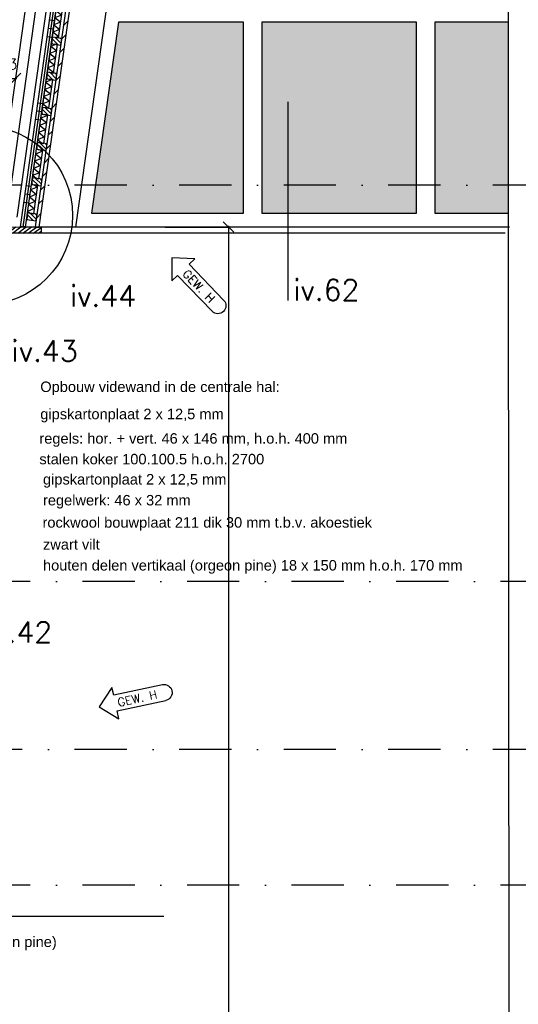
# Model space of a CAD drawing. Extents: x 151406 to 360561, y 44436 to 197234.
# Tile 34 of 57: x 167702 to 170087, y 94577 to 99288. Entities that reach past the tile are written whole.
import ezdxf

# ---------------------------------------------------------------- set-up
doc = ezdxf.new("R2010")
doc.units = 0
doc.header["$LTSCALE"] = 20
doc.header["$MEASUREMENT"] = 0
doc.header["$PDSIZE"] = -1
doc.linetypes.add('DASHDOT', pattern=[25, 12.5, -6.25, 0, -6.25])
doc.linetypes.add('DD1', pattern=[2.66667, 1.66667, -0.5, 0, -0.5])
doc.layers.get('0').update_dxf_attribs({"linetype": 'CONTINUOUS'})
doc.layers.get('DEFPOINTS').update_dxf_attribs({"linetype": 'CONTINUOUS'})
for name, color, linetype in [('_DETAILNUMMERS', 4, 'CONTINUOUS'), ('_DETAILNUMMERSTEKST', 4, 'CONTINUOUS'), ('A--01A1_ACEER', 1, 'CONTINUOUS'), ('A--A21--_F-23-', 9, 'CONTINUOUS'), ('A--A25--_F--3-', 9, 'CONTINUOUS'), ('A--A42--_F-23-', 9, 'CONTINUOUS'), ('A--A42--_F123-', 9, 'CONTINUOUS'), ('A--L$1A-_RASTER_NR_02', 21, 'CONTINUOUS'), ('A--L21--', 3, 'CONTINUOUS'), ('A--L21--_F--3-', 7, 'CONTINUOUS'), ('A--L21D2_BUITENWAND', 2, 'CONTINUOUS'), ('A--L25--_F-23-', 7, 'CONTINUOUS'), ('A--L35-D2-_PLAFONDS', 2, 'CONTINUOUS'), ('A--L42--', 7, 'CONTINUOUS'), ('A--L42--_F--3-', 7, 'CONTINUOUS'), ('A--L42--_F-23-', 7, 'CONTINUOUS'), ('A--M$1A-_F123-', 1, 'CONTINUOUS'), ('A--M1$A-_F123-', 1, 'CONTINUOUS'), ('A--T$1A-_F123-_0_25MM', 2, 'CONTINUOUS'), ('A--T$1A-_F123_20', 1, 'CONTINUOUS'), ('gewijzigdH', 1, 'CONTINUOUS'), ('STRAMIEN', 8, 'DD1')]:
    doc.layers.add(name, color=color, linetype=linetype)
doc.styles.add('ALFA-0_18', font='ROMANS.shx')
doc.styles.add('ALFA-0_25', font='ROMANS')
doc.styles.add('EB2', font='ARIAL.TTF')
doc.styles.add('HIEMSTRA', font='romans.shx')
doc.dimstyles.new('ALFA-0_25', dxfattribs={"dimscale": 40, "dimtxt": 2.5, "dimasz": 2.5, "dimexe": 0.3, "dimexo": 0.3, "dimgap": 1.25, "dimtad": 1, "dimdec": 0, "dimzin": 0, "dimdsep": 46, "dimtxsty": 'ALFA-0_25', "dimblk1": 'OBLIQUE', "dimblk2": 'OBLIQUE', "dimsah": 1, "dimcen": 0.09, "dimdle": 0.3, "dimclrd": 1, "dimclre": 1, "dimclrt": 2, "dimadec": 0, "dimazin": 0, "dimtfac": 1, "dimtdec": 0, "dimtofl": 0, "dimtmove": 2, "dimatfit": 3, "dimldrblk": 'OBLIQUE', "dimfxl": 0, "dimtvp": 625, "dimtolj": 1, "dimtzin": 0, "dimarcsym": 0})
doc.dimstyles.get("Standard").update_dxf_attribs({"dimscale": 40, "dimtxt": 2.5, "dimasz": 2, "dimexe": 0.3, "dimexo": 0.3, "dimgap": 2, "dimtad": 1, "dimdec": 0, "dimzin": 0, "dimdsep": 46, "dimtxsty": 'HIEMSTRA', "dimblk1": 'OBLIQUE', "dimblk2": 'OBLIQUE', "dimsah": 1, "dimcen": 0.09, "dimdle": 0.3, "dimclrd": 1, "dimclre": 1, "dimclrt": 3, "dimadec": 0, "dimazin": 0, "dimtfac": 1, "dimtdec": 4, "dimtix": 1, "dimtmove": 2, "dimatfit": 3, "dimldrblk": 'OBLIQUE', "dimfxl": 0, "dimtvp": 625, "dimtolj": 1, "dimtzin": 0, "dimarcsym": 0})
pattern_1 = [(142, (14.854, -2.088), (-18.47, -23.6404), []), (202, (14.854, -2.088), (11.238, -27.8155), [])]

# ---------------------------------------------------------------- blocks, each defined once
blk = doc.blocks.new('_OBLIQUE')
at = {"color": 0, "linetype": 'ByBlock'}
blk.add_line((-0.5, -0.5), (0.5, 0.5), dxfattribs=at)
blk = doc.blocks.new('*D462')
at = {"layer": 'A--M$1A-_F123-', "color": 1, "lineweight": -2}
blk.add_arc((166881.6, 95796.5), 293.9, 0, 82, dxfattribs=at)
at = {"layer": 'DEFPOINTS', "color": 0}
for p in [(166987.4, 96549.3), (167051.6, 96036.3), (151785.3, 95796.5), (185738.9, 95796.5), (166866.2, 95686.9)]:
    blk.add_point(p, dxfattribs=at)
at = {"layer": 'A--M$1A-_F123-', "color": 1, "lineweight": -2, "xscale": 40, "yscale": 40, "zscale": 40}
for p, rotation in [((166922.5, 96087.6), 172.0000039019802), ((167175.6, 95796.5), 270)]:
    blk.add_blockref('_OBLIQUE', p, dxfattribs=dict(at, rotation=rotation))
at = {"layer": 'A--M$1A-_F123-', "color": 2, "insert": (167174.2, 96045), "char_height": 50, "attachment_point": 5, "rotation": 310.3345, "style": 'HIEMSTRA'}
blk.add_mtext('\\A1;82.00°', dxfattribs=at)
blk = doc.blocks.new('*D473')
at = {"layer": 'A--M1$A-_F123-', "color": 1, "lineweight": -2}
for p, q in [((167563.2, 99006.8), (167688.4, 99006.8)), ((167569.2, 99011.9), (167569.2, 99012.8))]:
    blk.add_line(p, q, dxfattribs=at)
at = {"layer": 'DEFPOINTS', "color": 0}
for p in [(167569.2, 99005.9), (167682.4, 99006.8), (167682.4, 99006.8)]:
    blk.add_point(p, dxfattribs=at)
at = {"layer": 'A--M1$A-_F123-', "color": 1, "lineweight": -2, "xscale": 50, "yscale": 50, "zscale": 50, "rotation": 180}
blk.add_blockref('_OBLIQUE', (167569.2, 99006.8), dxfattribs=at)
at = {"layer": 'A--M1$A-_F123-', "color": 1, "lineweight": -2, "xscale": 50, "yscale": 50, "zscale": 50}
blk.add_blockref('_OBLIQUE', (167682.4, 99006.8), dxfattribs=at)
at = {"layer": 'A--M1$A-_F123-', "color": 2, "insert": (167625.8, 99075.3), "char_height": 50, "attachment_point": 5, "style": 'ALFA-0_25'}
blk.add_mtext('\\A1;113', dxfattribs=at)
blk = doc.blocks.new('gewh')
at = {"layer": 'gewijzigdH', "linetype": 'Continuous'}
for p, q in [((79.4, 76.8), (0, 0)), ((79.4, 38.4), (79.4, 76.8)), ((0, 0), (79.4, -76.8)), ((317.9, 38.4), (79.4, 38.4)), ((317.9, 38.4), (79.4, 38.4)), ((79.4, -76.8), (79.4, -38.4)), ((79.4, -38.4), (317.9, -38.4)), ((79.4, -38.4), (317.9, -38.4))]:
    blk.add_line(p, q, dxfattribs=at)
at = {"layer": 'gewijzigdH', "linetype": 'Continuous', "extrusion": (0, 0, -1)}
blk.add_ellipse((317.9, 0), major_axis=(27.2, 27.2), ratio=1, start_param=-0.785398, end_param=2.356194, dxfattribs=at)
at = {"layer": 'gewijzigdH', "color": 2, "insert": (90.8, 19.5), "char_height": 40, "width": 276.454, "attachment_point": 1, "style": 'ALFA-0_18'}
blk.add_mtext('GEW. H', dxfattribs=at)
blk = doc.blocks.new('*D683')
at = {"layer": 'A--M$1A-_F123-', "color": 1, "lineweight": -2}
for p, q in [((168397.5, 98295.9), (168706.3, 98295.9)), ((168700.3, 98301.9), (168700.3, 93909.7)), ((168700.3, 92439.9), (168700.3, 93683.5)), ((168397.5, 92445.9), (168706.3, 92445.9))]:
    blk.add_line(p, q, dxfattribs=at)
at = {"layer": 'DEFPOINTS', "color": 0}
for p in [(168391.5, 98295.9), (168700.3, 98295.9), (168391.5, 92445.9)]:
    blk.add_point(p, dxfattribs=at)
at = {"layer": 'A--M$1A-_F123-', "color": 1, "lineweight": -2, "xscale": 50, "yscale": 50, "zscale": 50}
for p, rotation in [((168700.3, 98295.9), 90), ((168700.3, 92445.9), 270)]:
    blk.add_blockref('_OBLIQUE', p, dxfattribs=dict(at, rotation=rotation))
at = {"layer": 'A--M$1A-_F123-', "color": 2, "insert": (168700.3, 93796.6), "char_height": 50, "attachment_point": 5, "rotation": 90, "style": 'ALFA-0_25'}
blk.add_mtext('\\A1;5850', dxfattribs=at)
blk = doc.blocks.new('*U895')
at = {"layer": 'A--A42--_F-23-', "linetype": 'Continuous'}
h = blk.add_hatch(dxfattribs=at)
h.set_pattern_fill('ALFALINE', color=256, scale=40, style=0)
h.set_pattern_definition([(45, (-167785.684, -98295.862), (-28.284271, 28.284271), [])])
h.paths.add_polyline_path([(0, 0), (-8.9, 1.3), (530.6, 3840.1), (539.5, 3838.9), (548.5, 3837.6), (8.9, -1.3)])
at = {"layer": 'A--L42--_F-23-', "color": 2, "linetype": 'Continuous'}
for points in [[(0, 0), (-8.9, 1.3), (530.6, 3840.1), (539.5, 3838.9)], [(0, 0), (8.9, -1.3), (548.5, 3837.6), (539.5, 3838.9)]]:
    blk.add_lwpolyline(points, dxfattribs=at)
blk = doc.blocks.new('*U894')
at = {"layer": 'A--A42--_F123-', "linetype": 'Continuous'}
h = blk.add_hatch(dxfattribs=at)
h.set_pattern_fill('ALFAPLST', color=256, scale=400, angle=-8, style=0)
h.set_pattern_definition([(352, (0, 0), (55.67, 396.107), []), (352, (5.57, 39.6), (55.67, 396.107), []), (352, (11.13, 79.22), (55.67, 396.107), [])])
h.paths.add_polyline_path([(0, 0), (-5.9, 0.8), (598.4, 4301.1), (604.4, 4300.3), (610.3, 4299.4), (5.9, -0.8)])
at = {"layer": 'A--L42--_F--3-', "color": 3, "linetype": 'Continuous'}
for points in [[(0, 0), (-5.9, 0.8), (598.4, 4301.1), (604.4, 4300.3)], [(0, 0), (5.9, -0.8), (610.3, 4299.4), (604.4, 4300.3)]]:
    blk.add_lwpolyline(points, dxfattribs=at)
blk = doc.blocks.new('*U893')
at = {"layer": 'A--A42--_F123-', "linetype": 'Continuous'}
h = blk.add_hatch(dxfattribs=at)
h.set_pattern_fill('ALFAPLST', color=256, scale=400, angle=-8, style=0)
h.set_pattern_definition([(352, (0, 0), (55.67, 396.107), []), (352, (5.57, 39.6), (55.67, 396.107), []), (352, (11.13, 79.22), (55.67, 396.107), [])])
h.paths.add_polyline_path([(0, 0), (-5.9, 0.8), (598.4, 4301), (604.4, 4300.2), (610.3, 4299.4), (5.9, -0.8)])
at = {"layer": 'A--L42--_F--3-', "color": 3, "linetype": 'Continuous'}
for points in [[(0, 0), (-5.9, 0.8), (598.4, 4301), (604.4, 4300.2)], [(0, 0), (5.9, -0.8), (610.3, 4299.4), (604.4, 4300.2)]]:
    blk.add_lwpolyline(points, dxfattribs=at)
blk = doc.blocks.new('*U892')
at = {"layer": 'A--A21--_F-23-', "linetype": 'Continuous'}
h = blk.add_hatch(dxfattribs=at)
h.set_pattern_fill('ALFAISO', color=256, scale=30, angle=82.0002, style=0)
h.set_pattern_definition(pattern_1)
h.paths.add_polyline_path([(0, 0), (-14.9, 2.1), (4.4, 138.7), (19.2, 136.7), (34.1, 134.6), (14.9, -2.1)])
at = {"layer": 'A--L21--_F--3-', "color": 3, "linetype": 'Continuous'}
for points in [[(0, 0), (-14.9, 2.1), (4.4, 138.7), (19.2, 136.7)], [(0, 0), (14.9, -2.1), (34.1, 134.6), (19.2, 136.7)]]:
    blk.add_lwpolyline(points, dxfattribs=at)
blk = doc.blocks.new('*U891')
at = {"layer": 'A--A21--_F-23-', "linetype": 'Continuous'}
h = blk.add_hatch(dxfattribs=at)
h.set_pattern_fill('ALFAISO', color=256, scale=30, angle=82.0002, style=0)
h.set_pattern_definition([(142, (14.854, -2.088), (-18.47, -23.6404), []), (202, (14.854, -2.088), (11.238, -27.8155), [])])
h.paths.add_polyline_path([(0, 0), (-14.9, 2.1), (4.4, 138.7), (19.2, 136.7), (34.1, 134.6), (14.9, -2.1)])
at = {"layer": 'A--L21--_F--3-', "color": 3, "linetype": 'Continuous'}
for points in [[(0, 0), (-14.9, 2.1), (4.4, 138.7), (19.2, 136.7)], [(0, 0), (14.9, -2.1), (34.1, 134.6), (19.2, 136.7)]]:
    blk.add_lwpolyline(points, dxfattribs=at)
blk = doc.blocks.new('*U888')
at = {"layer": 'A--A21--_F-23-', "linetype": 'Continuous'}
h = blk.add_hatch(dxfattribs=at)
h.set_pattern_fill('ALFAISO', color=256, scale=30, angle=82.0002, style=0)
h.set_pattern_definition(pattern_1)
h.paths.add_polyline_path([(0, 0), (-14.9, 2.1), (4.4, 138.7), (19.2, 136.7), (34.1, 134.6), (14.9, -2.1)])
at = {"layer": 'A--L21--_F--3-', "color": 3, "linetype": 'Continuous'}
for points in [[(0, 0), (-14.9, 2.1), (4.4, 138.7), (19.2, 136.7)], [(0, 0), (14.9, -2.1), (34.1, 134.6), (19.2, 136.7)]]:
    blk.add_lwpolyline(points, dxfattribs=at)
blk = doc.blocks.new('*U887')
at = {"layer": 'A--A21--_F-23-', "linetype": 'Continuous'}
h = blk.add_hatch(dxfattribs=at)
h.set_pattern_fill('ALFAISO', color=256, scale=30, angle=82.0002, style=0)
h.set_pattern_definition(pattern_1)
h.paths.add_polyline_path([(0, 0), (-14.9, 2.1), (4.4, 138.7), (19.2, 136.7), (34.1, 134.6), (14.9, -2.1)])
at = {"layer": 'A--L21--_F--3-', "color": 3, "linetype": 'Continuous'}
for points in [[(0, 0), (-14.9, 2.1), (4.4, 138.7), (19.2, 136.7)], [(0, 0), (14.9, -2.1), (34.1, 134.6), (19.2, 136.7)]]:
    blk.add_lwpolyline(points, dxfattribs=at)
blk = doc.blocks.new('*U886')
at = {"layer": 'A--A21--_F-23-', "linetype": 'Continuous'}
h = blk.add_hatch(dxfattribs=at)
h.set_pattern_fill('ALFAISO', color=256, scale=30, angle=82.0002, style=0)
h.set_pattern_definition(pattern_1)
h.paths.add_polyline_path([(0, 0), (-14.9, 2.1), (4.4, 138.7), (19.2, 136.7), (34.1, 134.6), (14.9, -2.1)])
at = {"layer": 'A--L21--_F--3-', "color": 3, "linetype": 'Continuous'}
for points in [[(0, 0), (-14.9, 2.1), (4.4, 138.7), (19.2, 136.7)], [(0, 0), (14.9, -2.1), (34.1, 134.6), (19.2, 136.7)]]:
    blk.add_lwpolyline(points, dxfattribs=at)
blk = doc.blocks.new('*U885')
at = {"layer": 'A--A21--_F-23-', "linetype": 'Continuous'}
h = blk.add_hatch(dxfattribs=at)
h.set_pattern_fill('ALFAISO', color=256, scale=30, angle=82.0002, style=0)
h.set_pattern_definition(pattern_1)
h.paths.add_polyline_path([(0, 0), (-14.9, 2.1), (4.4, 138.7), (19.2, 136.7), (34.1, 134.6), (14.9, -2.1)])
at = {"layer": 'A--L21--_F--3-', "color": 3, "linetype": 'Continuous'}
for points in [[(0, 0), (-14.9, 2.1), (4.4, 138.7), (19.2, 136.7)], [(0, 0), (14.9, -2.1), (34.1, 134.6), (19.2, 136.7)]]:
    blk.add_lwpolyline(points, dxfattribs=at)

msp = doc.modelspace()

# ---------------------------------------------------------------- hatches: boundary and pattern name
at = {"layer": 'A--A25--_F--3-'}
h = msp.add_hatch(dxfattribs=at)
h.set_pattern_fill('ALFALINE', color=256, scale=15, angle=-90, style=0)
h.set_pattern_definition([(315, (168277.08, 98478.486), (10.6066, 10.6066), [])])
h.paths.add_polyline_path([(167853.419, 99173.018), (167898.971, 99166.616), (167903.425, 99198.305), (167857.872, 99204.707)])
h = msp.add_hatch(dxfattribs=at)
h.set_pattern_fill('ALFALINE', color=256, scale=15, angle=-90, style=0)
h.set_pattern_definition([(315, (168253.421, 98310.141), (10.6066, 10.6066), [])])
h.paths.add_polyline_path([(167829.76, 99004.672), (167875.312, 98998.27), (167879.766, 99029.959), (167834.213, 99036.361)])
h = msp.add_hatch(dxfattribs=at)
h.set_pattern_fill('ALFALINE', color=256, scale=15, angle=-90, style=0)
h.set_pattern_definition([(315, (168229.762, 98141.795), (10.6066, 10.6066), [])])
h.paths.add_polyline_path([(167806.1, 98836.327), (167851.653, 98829.925), (167856.106, 98861.613), (167810.554, 98868.015)])
h = msp.add_hatch(dxfattribs=at)
h.set_pattern_fill('ALFALINE', color=256, scale=15, angle=-90, style=0)
h.set_pattern_definition([(315, (168206.103, 97973.45), (10.6066, 10.6066), [])])
h.paths.add_polyline_path([(167782.441, 98667.981), (167827.994, 98661.579), (167832.447, 98693.268), (167786.895, 98699.67)])
h = msp.add_hatch(dxfattribs=at)
h.set_pattern_fill('ALFALINE', color=256, scale=15, angle=-90, style=0)
h.set_pattern_definition([(315, (168182.444, 97805.104), (10.6066, 10.6066), [])])
h.paths.add_polyline_path([(167758.782, 98499.636), (167804.334, 98493.234), (167808.788, 98524.922), (167763.236, 98531.324)])
h = msp.add_hatch(dxfattribs=at)
h.set_pattern_fill('ALFALINE', color=256, scale=15, angle=-90, style=0)
h.set_pattern_definition([(315, (168158.784, 97636.759), (10.6066, 10.6066), [])])
h.paths.add_polyline_path([(167735.123, 98331.29), (167780.675, 98324.888), (167785.128, 98356.577), (167739.576, 98362.979)])
h = msp.add_hatch(dxfattribs=at)
h.set_pattern_fill('ALFALINE', color=256, scale=15, angle=-8, style=0, pattern_type=2)
h.set_pattern_definition([(37, (40733.395, 2370), (-9.0272253, 11.9795327), [])])
h.paths.add_polyline_path([(167804.753, 98265.898), (167536.512, 98265.898), (167536.516, 98297.002), (167804.76, 98295.775)])
at = {"layer": 'A--L$1A-_RASTER_NR_02'}
for points in [[(168045.221, 98362.898), (168772.675, 98362.898), (168772.675, 99275.898), (168173.535, 99275.898)], [(168860.607, 98362.898), (169599.239, 98362.898), (169599.239, 99275.898), (168860.607, 99275.898)], [(169687.172, 98362.898), (170039.892, 98362.725), (170039.256, 99275.725), (169687.172, 99275.898)]]:
    msp.add_hatch(color=256, dxfattribs=at).paths.add_polyline_path(points)

# ---------------------------------------------------------------- linework, layer by layer
at = {"color": 1}
for p, q in [((167591.106, 98357.385), (168174.087, 102505.484)), ((167690.133, 98343.468), (168273.114, 102491.567))]:
    msp.add_line(p, q, dxfattribs=at)
at = {"color": 4}
msp.add_line((167632.945, 98295.91), (168223.222, 102495.898), dxfattribs=at)
at = {"layer": '_DETAILNUMMERS'}
msp.add_circle((167527.594, 98350.921), 427.262, dxfattribs=at)
at = {"layer": '_DETAILNUMMERSTEKST'}
msp.add_line((168983.992, 98895.073), (168983.992, 97943.514), dxfattribs=at)
at = {"layer": 'A--01A1_ACEER'}
for p, q in [((168460.039, 101795.898, 1.709), (167968.146, 98295.898, 1.709)), ((170044.014, 98295.898), (167708.385, 98295.898)), ((170039.939, 98295.898), (167968.583, 98295.898, 1.709)), ((168391.541, 94995.898), (165890.168, 94995.898))]:
    msp.add_line(p, q, dxfattribs=at)
for points, elevation in [([(168045.221, 98362.898), (168772.675, 98362.898), (168772.675, 99275.898), (168173.535, 99275.898)], 1.709), ([(168860.607, 98362.898), (169599.239, 98362.898), (169599.239, 99275.898), (168860.607, 99275.898)], 0.604)]:
    msp.add_lwpolyline(points, close=True, dxfattribs=dict(at, elevation=elevation))
msp.add_lwpolyline([(169687.172, 98362.898), (170039.892, 98362.725), (170039.256, 99275.725), (169687.172, 99275.898)], close=True, dxfattribs=at)
at = {"layer": 'A--L21D2_BUITENWAND'}
msp.add_lwpolyline([(170044.015, 92445.898), (170037.082, 102395.898)], dxfattribs=at)
at = {"layer": 'A--L25--_F-23-', "color": 2, "linetype": 'Continuous'}
msp.add_lwpolyline([(167804.753, 98265.898), (167536.512, 98265.898), (167536.516, 98297.002), (167804.76, 98295.775)], close=True, dxfattribs=at)
at = {"layer": 'A--L35-D2-_PLAFONDS'}
msp.add_line((170024.014, 98265.748), (167719.902, 98265.748), dxfattribs=at)
at = {"layer": 'A--T$1A-_F123-_0_25MM'}
for points in [[(167853.419, 99173.018), (167898.971, 99166.616), (167903.425, 99198.305), (167857.872, 99204.707)], [(167829.76, 99004.672), (167875.312, 98998.27), (167879.766, 99029.959), (167834.213, 99036.361)], [(167806.1, 98836.327), (167851.653, 98829.925), (167856.106, 98861.613), (167810.554, 98868.015)], [(167782.441, 98667.981), (167827.994, 98661.579), (167832.447, 98693.268), (167786.895, 98699.67)], [(167758.782, 98499.636), (167804.334, 98493.234), (167808.788, 98524.922), (167763.236, 98531.324)], [(167735.123, 98331.29), (167780.675, 98324.888), (167785.128, 98356.577), (167739.576, 98362.979)]]:
    msp.add_lwpolyline(points, close=True, dxfattribs=at)
at = {"layer": 'STRAMIEN', "linetype": 'DASHDOT'}
for p, q in [((185717.798, 98495.898), (151764.265, 98495.898)), ((185755.38, 96598.898), (152098.725, 96598.898)), ((185717.798, 95795.898), (151764.265, 95795.898)), ((185755.38, 95145.898), (152098.725, 95145.898))]:
    msp.add_line(p, q, dxfattribs=at)

# ---------------------------------------------------------------- block references
at = {"layer": '_DETAILNUMMERSTEKST', "rotation": 313.9895329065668}
msp.add_blockref('gewh', (168428.795, 98148.045), dxfattribs=at)
at = {"layer": '_DETAILNUMMERSTEKST', "extrusion": (0.000661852, 7.13461e-05, 1), "rotation": 12.30517570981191}
msp.add_blockref('gewh', (168081.692, 96000.673, 117.868), dxfattribs=at)
at = {"layer": 'A--L21--'}
for name, p in [('*U885', (167872.726, 99202.619)), ('*U886', (167849.067, 99034.273)), ('*U887', (167825.408, 98865.928)), ('*U888', (167801.749, 98697.582)), ('*U892', (167778.09, 98529.237)), ('*U891', (167754.43, 98360.891))]:
    msp.add_blockref(name, p, dxfattribs=at)
at = {"layer": 'A--L42--'}
for name, p in [('*U893', (167712.014, 98296.199)), ('*U894', (167724.125, 98296.144)), ('*U895', (167785.684, 98295.862))]:
    msp.add_blockref(name, p, dxfattribs=at)

# ---------------------------------------------------------------- texts
at = {"layer": '_DETAILNUMMERSTEKST', "style": 'HIEMSTRA'}
for s, p in [('iv.62', (169009.456, 97945.06)), ('iv.44', (167941.468, 97915.41)), ('iv.43', (167661.932, 97652.84)), ('iv.42', (167540, 96307.148))]:
    msp.add_text(s, height=100, dxfattribs=at).set_placement(p)
at = {"layer": 'A--T$1A-_F123_20', "style": 'EB2'}
for s, p in [('Opbouw videwand in de centrale hal:', (167800.13, 97506.41)), ('gipskartonplaat 2 x 12,5 mm', (167800.13, 97376.171)), ('regels: hor. + vert. 46 x 146 mm, h.o.h. 400 mm', (167795.712, 97259.235)), ('stalen koker 100.100.5 h.o.h. 2700', (167795.712, 97160.307)), ('gipskartonplaat 2 x 12,5 mm', (167813.037, 97063.783)), ('regelwerk: 46 x 32 mm', (167813.037, 96963.783)), ('rockwool bouwplaat 211 dik 30 mm t.b.v. akoestiek', (167810.758, 96857.332)), ('zwart vilt', (167813.037, 96752.235)), ('houten delen vertikaal (orgeon pine) 18 x 150 mm h.o.h. 170 mm', (167813.037, 96652.235)), ('houten delen (oregon pine)', (167040.047, 94850.658))]:
    msp.add_text(s, height=50, dxfattribs=at).set_placement(p)

# ---------------------------------------------------------------- dimensions: what is measured, and where the dimension line sits
at = {"layer": 'A--M$1A-_F123-'}
dim = msp.add_linear_dim(base=(168700.322, 98295.898), p1=(168391.541, 92445.898), p2=(168391.541, 98295.898), angle=90, dimstyle='ALFA-0_25', override={"dimscale": 20}, dxfattribs=at)
dim.commit()
dim.dimension.update_dxf_attribs({"geometry": '*D683', "text_midpoint": (168700.322, 93796.581), "dimtype": 160})
dim = msp.add_angular_dim_2l(base=(167051.621, 96036.334), line1=((185738.879, 95796.532), (151785.346, 95796.532)), line2=((166866.221, 95686.949), (166987.413, 96549.275)), dimstyle='Standard', override={"dimscale": 20, "dimexe": 0, "dimexo": 0, "dimdec": 2, "dimcen": 0, "dimdle": 0, "dimclrt": 2, "dimadec": 2, "dimtfac": 0.75, "dimtvp": 1.5}, dxfattribs=at)
dim.commit()
dim.dimension.update_dxf_attribs({"geometry": '*D462', "text_midpoint": (167174.21, 96044.968), "dimtype": 162})
at = {"layer": 'A--M1$A-_F123-'}
dim = msp.add_linear_dim(base=(167682.382, 99006.847), p1=(167569.154, 99005.898), p2=(167682.382, 99006.847), dimstyle='ALFA-0_25', override={"dimscale": 20}, dxfattribs=at)
dim.commit()
dim.dimension.update_dxf_attribs({"geometry": '*D473', "text_midpoint": (167625.768, 99075.347)})

doc.saveas('drawing.dxf')
